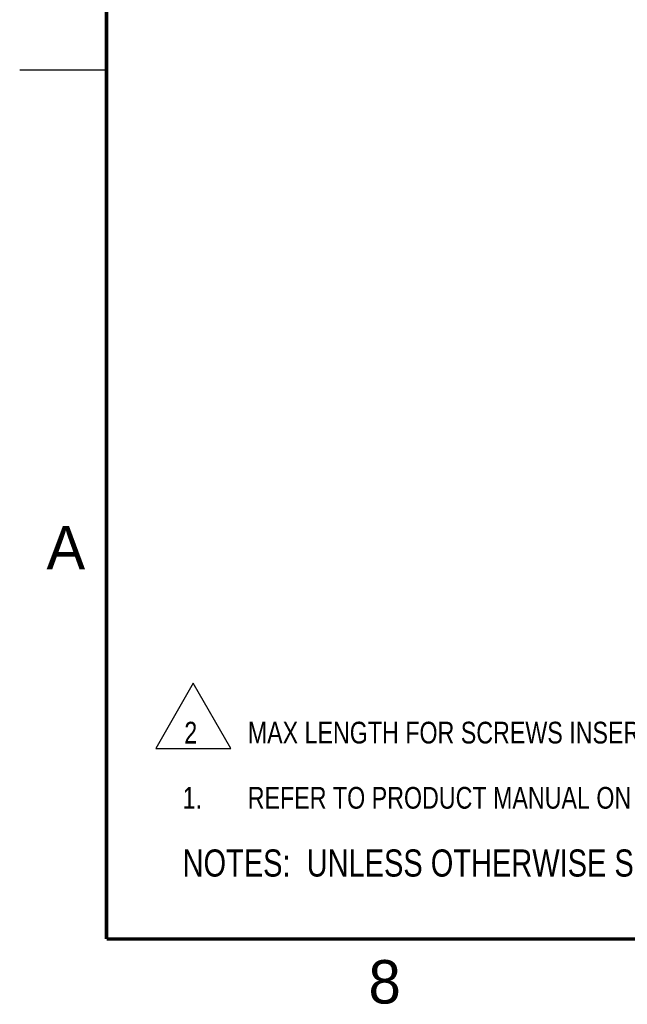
# Model space of a CAD drawing. Header units: inches. Extents: x 0 to 34, y 0 to 22.
# Tile 1 of 224: x 0 to 3.5, y 0.1 to 5.8. Entities that reach past the tile are written whole.
import ezdxf

# ---------------------------------------------------------------- set-up
doc = ezdxf.new("R2010")
doc.units = ezdxf.units.IN
doc.header["$LTSCALE"] = 1.87
doc.header["$MEASUREMENT"] = 0
doc.layers.get('0').update_dxf_attribs({"linetype": 'CONTINUOUS'})
doc.layers.add('DETAIL', color=7, linetype='CONTINUOUS')
doc.styles.get("Standard").update_dxf_attribs({"font": 'txt', "width": 0.8})
doc.styles.add('TEXTSTYLE_2', font='txt')

# ---------------------------------------------------------------- blocks, each defined once
blk = doc.blocks.new('CUSTOM_NOTE_BL0', base_point=(3.6251, 1.3124))
at = {"color": 2, "linetype": 'CONTINUOUS', "width": 0.8}
for s, p in [('1.', (0.9376, 1.2498)), ('REFER TO PRODUCT MANUAL ON NI.COM FOR MORE DETAILS', (1.3125, 1.25))]:
    blk.add_text(s, height=0.125, dxfattribs=at).set_placement(p)
blk = doc.blocks.new('NOTES_HEADER_BL1', base_point=(3.1215, 0.9375))
at = {"layer": 'DETAIL', "color": 2, "linetype": 'CONTINUOUS', "width": 0.8}
blk.add_text('NOTES:  UNLESS OTHERWISE SPECIFIED.', height=0.156, dxfattribs=at).set_placement((0.9375, 0.8595))
blk = doc.blocks.new('CUSTOM_NOTE_BL2', base_point=(3.6751, 1.3124))
at = {"layer": 'DETAIL', "color": 2, "linetype": 'CONTINUOUS', "width": 0.8}
for s, p in [('1.', (0.9376, 1.2498)), ('REFER TO PRODUCT MANUAL ON NI.COM FOR MORE DETAILS.', (1.3125, 1.25))]:
    blk.add_text(s, height=0.125, dxfattribs=at).set_placement(p)
blk = doc.blocks.new('CUSTOM_NOTE_BL3', base_point=(4.9976, 1.7838))
at = {"layer": 'DETAIL', "color": 2, "linetype": 'CONTINUOUS'}
for p, q in [((0.999, 1.9711), (0.7827, 1.5965)), ((1.2153, 1.5965), (0.999, 1.9711)), ((0.7827, 1.5965), (1.2153, 1.5965))]:
    blk.add_line(p, q, dxfattribs=at)
at = {"layer": 'DETAIL', "color": 2, "linetype": 'CONTINUOUS', "width": 0.8}
for s, p in [('MAX LENGTH FOR SCREWS INSERTED INTO TAPPED HOLES SHOULD NOT EXCEED .200 [5.08].', (1.3125, 1.625)), ('2', (0.9473, 1.6248))]:
    blk.add_text(s, height=0.125, dxfattribs=at).set_placement(p)

msp = doc.modelspace()

# ---------------------------------------------------------------- linework, layer by layer
at = {"color": 2, "linetype": 'CONTINUOUS'}
msp.add_line((0, 5.5), (0.5, 5.5), dxfattribs=at)
at = {"color": 7, "linetype": 'CONTINUOUS', "const_width": 0.02}
for points in [[(0.5, 21.5), (0.5, 0.5)], [(0.5, 0.5), (33.5, 0.5)]]:
    msp.add_lwpolyline(points, dxfattribs=at)

# ---------------------------------------------------------------- block references
at = {"color": 2, "linetype": 'CONTINUOUS'}
msp.add_blockref('CUSTOM_NOTE_BL0', (3.6251, 1.3124), dxfattribs=at)
at = {"layer": 'DETAIL', "color": 2, "linetype": 'CONTINUOUS'}
for name, p in [('CUSTOM_NOTE_BL3', (4.9976, 1.7838)), ('CUSTOM_NOTE_BL2', (3.6751, 1.3124)), ('NOTES_HEADER_BL1', (3.1215, 0.9375))]:
    msp.add_blockref(name, p, dxfattribs=at)

# ---------------------------------------------------------------- texts
at = {"color": 2, "linetype": 'CONTINUOUS', "char_height": 0.25, "width": 0.25, "attachment_point": 1, "line_spacing_factor": 0.9, "style": 'TEXTSTYLE_2'}
for s, insert in [('A', (0.1541, 2.8761)), ('8', (2.0074, 0.3791))]:
    msp.add_mtext(s, dxfattribs=dict(at, insert=insert))

doc.saveas('drawing.dxf')
